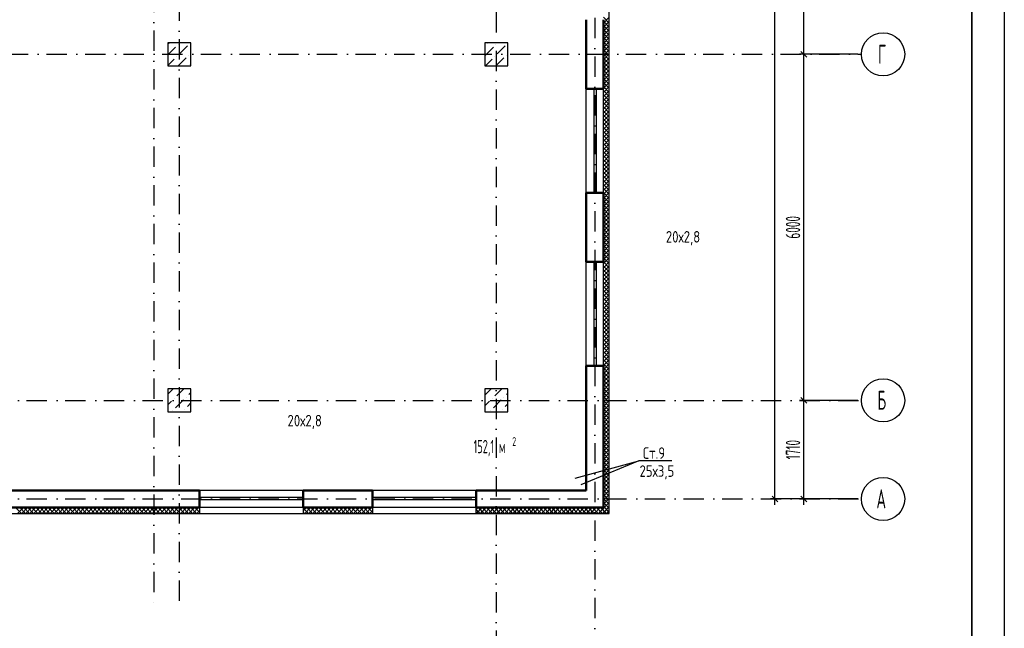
# Model space of a CAD drawing. Extents: x -1560602 to 321118, y -2308202 to -430103.
# Tile 44 of 104: x -1493523 to -1476440, y -2210618 to -2200066. Entities that reach past the tile are written whole.
import ezdxf
from ezdxf.enums import TextEntityAlignment as Align

# ---------------------------------------------------------------- set-up
doc = ezdxf.new("R2010")
doc.units = 0
doc.header["$MEASUREMENT"] = 0
doc.header["$PDSIZE"] = -5
doc.linetypes.add('Dot & Dashed', pattern=[670.277762, 352.777767, -176.388884, 0, -141.111112])
doc.linetypes.add('Штрихпунктирная', pattern=[0.670278, 0.352778, -0.176389, 0, -0.141111])
doc.layers.get('0').update_dxf_attribs({"color": 255, "linetype": 'CONTINUOUS'})
doc.layers.get('Defpoints').update_dxf_attribs({"linetype": 'CONTINUOUS'})
for name, color, linetype in [('Колонна', 7, 'CONTINUOUS'), ('колонна нижнего ряда', 1, 'CONTINUOUS'), ('Оси', 253, 'Dot & Dashed'), ('отделка', 240, 'CONTINUOUS'), ('Текст', 7, 'CONTINUOUS'), ('Утеплитель', 6, 'CONTINUOUS')]:
    doc.layers.add(name, color=color, linetype=linetype)
doc.layers.add('стены', color=5, linetype='CONTINUOUS', lineweight=50)
doc.styles.add('GOST 2.304', font='CS_Gost2304.shx', dxfattribs={"width": 0.7})
doc.styles.get("Standard").update_dxf_attribs({"font": 'spds.shx', "width": 0.7, "height": 250})
doc.dimstyles.new('SPDS', dxfattribs={"dimscale": 100, "dimtxt": 2.5, "dimasz": 1, "dimexe": 0.75, "dimexo": 0.625, "dimtad": 1, "dimdec": 0, "dimtxsty": 'GOST 2.304', "dimblk": 'OBLIQUE', "dimcen": 2.5, "dimdle": 1, "dimadec": 0, "dimazin": 2, "dimtfac": 0.75, "dimtdec": 0, "dimtmove": 0, "dimatfit": 0, "dimfxl": 1, "dimtolj": 1, "dimarcsym": 1})

# ---------------------------------------------------------------- blocks, each defined once
blk = doc.blocks.new('ARROWHEAD_6')
at = {"color": 0, "linetype": 'Continuous', "lineweight": 0}
for p, q in [((0, 0), (-1, 0)), ((-0.5, -0.5), (0.5, 0.5))]:
    blk.add_line(p, q, dxfattribs=at)
blk = doc.blocks.new('_Oblique')
at = {"color": 0, "linetype": 'ByBlock', "lineweight": -2}
blk.add_line((-0.5, -0.5), (0.5, 0.5), dxfattribs=at)
blk = doc.blocks.new('*D309')
at = {"layer": 'Defpoints', "color": 0, "transparency": 16777216}
for p in [(-1479919, -2194666), (-1478919, -2194666), (-1478919, -2200666)]:
    blk.add_point(p, dxfattribs=at)
at = {"layer": 'отделка', "color": 0, "lineweight": -2, "transparency": 16777216}
for p, q in [((-1479919, -2200766), (-1479919, -2194566)), ((-1478981, -2194666), (-1479994, -2194666)), ((-1478981, -2200666), (-1479994, -2200666))]:
    blk.add_line(p, q, dxfattribs=at)
at = {"layer": 'отделка', "color": 0, "lineweight": -2, "transparency": 16777216, "xscale": 100, "yscale": 100, "zscale": 100}
for p, rotation in [((-1479919, -2194666), 90), ((-1479919, -2200666), 270)]:
    blk.add_blockref('_Oblique', p, dxfattribs=dict(at, rotation=rotation))
at = {"layer": 'отделка', "color": 0, "transparency": 16777216, "insert": (-1480106, -2197666), "char_height": 250, "attachment_point": 5, "rotation": 90, "style": 'GOST 2.304'}
blk.add_mtext('\\A1;6000', dxfattribs=at)
blk = doc.blocks.new('*D319')
at = {"layer": 'Defpoints', "color": 0, "transparency": 16777216}
for p in [(-1479919, -2206666), (-1478919, -2206666), (-1478919, -2208376)]:
    blk.add_point(p, dxfattribs=at)
at = {"layer": 'отделка', "color": 0, "lineweight": -2, "transparency": 16777216}
for p, q in [((-1479919, -2208476), (-1479919, -2206566)), ((-1478981, -2206666), (-1479994, -2206666)), ((-1478981, -2208376), (-1479994, -2208376))]:
    blk.add_line(p, q, dxfattribs=at)
at = {"layer": 'отделка', "color": 0, "lineweight": -2, "transparency": 16777216, "xscale": 100, "yscale": 100, "zscale": 100}
for p, rotation in [((-1479919, -2206666), 90), ((-1479919, -2208376), 270)]:
    blk.add_blockref('_Oblique', p, dxfattribs=dict(at, rotation=rotation))
at = {"layer": 'отделка', "color": 0, "transparency": 16777216, "insert": (-1480106, -2207521), "char_height": 250, "attachment_point": 5, "rotation": 90, "style": 'GOST 2.304'}
blk.add_mtext('\\A1;1710', dxfattribs=at)
blk = doc.blocks.new('*D320')
at = {"layer": 'Defpoints', "color": 0, "transparency": 16777216}
for p in [(-1479919, -2200666), (-1478981, -2200666), (-1478919, -2206666)]:
    blk.add_point(p, dxfattribs=at)
at = {"layer": 'отделка', "color": 0, "lineweight": -2, "transparency": 16777216}
for p, q in [((-1479919, -2206766), (-1479919, -2200566)), ((-1479044, -2200666), (-1479994, -2200666)), ((-1478981, -2206666), (-1479994, -2206666))]:
    blk.add_line(p, q, dxfattribs=at)
at = {"layer": 'отделка', "color": 0, "lineweight": -2, "transparency": 16777216, "xscale": 100, "yscale": 100, "zscale": 100}
for p, rotation in [((-1479919, -2200666), 90), ((-1479919, -2206666), 270)]:
    blk.add_blockref('_Oblique', p, dxfattribs=dict(at, rotation=rotation))
at = {"layer": 'отделка', "color": 0, "transparency": 16777216, "insert": (-1480106, -2203666), "char_height": 250, "attachment_point": 5, "rotation": 90, "style": 'GOST 2.304'}
blk.add_mtext('\\A1;6000', dxfattribs=at)
blk = doc.blocks.new('*D321')
at = {"layer": 'Defpoints', "color": 0, "transparency": 16777216}
for p in [(-1480419, -2156916), (-1479919, -2156916), (-1478919, -2208376)]:
    blk.add_point(p, dxfattribs=at)
at = {"layer": 'отделка', "color": 0, "lineweight": -2, "transparency": 16777216}
for p, q in [((-1480419, -2208476), (-1480419, -2156816)), ((-1479981, -2156916), (-1480494, -2156916)), ((-1478981, -2208376), (-1480494, -2208376))]:
    blk.add_line(p, q, dxfattribs=at)
at = {"layer": 'отделка', "color": 0, "lineweight": -2, "transparency": 16777216, "xscale": 100, "yscale": 100, "zscale": 100}
for p, rotation in [((-1480419, -2156916), 90), ((-1480419, -2208376), 270)]:
    blk.add_blockref('_Oblique', p, dxfattribs=dict(at, rotation=rotation))
at = {"layer": 'отделка', "color": 0, "transparency": 16777216, "insert": (-1480606, -2182646), "char_height": 250, "attachment_point": 5, "rotation": 90, "style": 'GOST 2.304'}
blk.add_mtext('\\A1;51460', dxfattribs=at)

msp = doc.modelspace()

# ---------------------------------------------------------------- linework, layer by layer
at = {"color": 0, "lineweight": 35, "ltscale": 100}
msp.add_line((-1477001.6, -2153437.3), (-1477001.6, -2226064.3), dxfattribs=at)
at = {"color": 0}
for p, q in [((-1483883.5, -2208017.5, 0), (-1482778.3, -2207714.3)), ((-1482778.3, -2207714.3), (-1483786, -2208131.9, 0)), ((-1482208.1, -2207714.3), (-1482778.3, -2207714.3))]:
    msp.add_line(p, q, dxfattribs=at)
at = {"layer": 'Defpoints', "color": 0, "linetype": 'Continuous', "ltscale": 100}
msp.add_line((-1476440.2, -2152937.3), (-1476440.2, -2226595.6), dxfattribs=at)
at = {"layer": 'Колонна', "color": 0, "linetype": 'Continuous'}
for p, q in [((-1490553.7, -2200466.2), (-1490953.7, -2200466.2)), ((-1490953.7, -2200466.2), (-1490953.7, -2200866.2)), ((-1490553.7, -2200866.2), (-1490553.7, -2200466.2)), ((-1485053.7, -2200466.2), (-1485453.7, -2200466.2)), ((-1485453.7, -2200466.2), (-1485453.7, -2200866.2)), ((-1485053.7, -2200866.2), (-1485053.7, -2200466.2)), ((-1490953.7, -2200866.2), (-1490553.7, -2200866.2)), ((-1485453.7, -2200866.2), (-1485053.7, -2200866.2)), ((-1490553.7, -2206466.2), (-1490953.7, -2206466.2)), ((-1490953.7, -2206466.2), (-1490953.7, -2206866.2)), ((-1490553.7, -2206866.2), (-1490553.7, -2206466.2)), ((-1485053.7, -2206466.2), (-1485453.7, -2206466.2)), ((-1485453.7, -2206466.2), (-1485453.7, -2206866.2)), ((-1485053.7, -2206866.2), (-1485053.7, -2206466.2)), ((-1490953.7, -2206866.2), (-1490553.7, -2206866.2)), ((-1485453.7, -2206866.2), (-1485053.7, -2206866.2))]:
    msp.add_line(p, q, dxfattribs=at)
at = {"layer": 'колонна нижнего ряда', "color": 0, "ltscale": 100}
for p, q in [((-1490953.7, -2200677), (-1490820.8, -2200544.1)), ((-1490935.7, -2200475.1), (-1490926.8, -2200466.2)), ((-1490774.9, -2200498.1), (-1490774.9, -2200498.1)), ((-1490751.9, -2200659), (-1490614, -2200521.1)), ((-1490568, -2200475.1), (-1490568, -2200475.1)), ((-1485443.3, -2200682), (-1485305.4, -2200544.1)), ((-1485420.3, -2200475.1), (-1485411.4, -2200466.2)), ((-1485259.4, -2200498.1), (-1485259.4, -2200498.1)), ((-1485236.5, -2200659), (-1485098.6, -2200521.1)), ((-1490953.7, -2200860.8), (-1490843.8, -2200750.9)), ((-1490797.9, -2200705), (-1490797.9, -2200705)), ((-1490774.9, -2200865.8), (-1490637, -2200727.9)), ((-1490591, -2200682), (-1490591, -2200682)), ((-1485443.7, -2200866.2), (-1485328.4, -2200750.9)), ((-1485282.4, -2200705), (-1485282.4, -2200705)), ((-1485259.4, -2200865.8), (-1485121.6, -2200727.9)), ((-1485075.6, -2200682), (-1485075.6, -2200682)), ((-1490568, -2200842.8), (-1490553.7, -2200828.5)), ((-1490953.7, -2206560.1), (-1490866.8, -2206473.2)), ((-1490797.9, -2206588.1), (-1490676, -2206466.2)), ((-1490637, -2206611.1), (-1490637, -2206611.1)), ((-1490591, -2206565.1), (-1490553.7, -2206527.8)), ((-1485453.7, -2206575.5), (-1485351.4, -2206473.2)), ((-1485282.4, -2206588.1), (-1485160.5, -2206466.2)), ((-1485121.6, -2206611.1), (-1485121.6, -2206611.1)), ((-1485075.6, -2206565.1), (-1485053.7, -2206543.2)), ((-1490953.7, -2206744), (-1490889.8, -2206680)), ((-1490843.8, -2206634), (-1490843.8, -2206634)), ((-1490820.8, -2206794.9), (-1490683, -2206657)), ((-1490614, -2206771.9), (-1490553.7, -2206711.7)), ((-1485453.7, -2206759.4), (-1485374.3, -2206680)), ((-1485328.4, -2206634), (-1485328.4, -2206634)), ((-1485305.4, -2206794.9), (-1485167.5, -2206657)), ((-1485098.6, -2206771.9), (-1485053.7, -2206727.1)), ((-1490866.8, -2206840.9), (-1490866.8, -2206840.9)), ((-1490708.3, -2206866.2), (-1490705.9, -2206863.9)), ((-1490660, -2206817.9), (-1490660, -2206817.9)), ((-1485351.4, -2206840.9), (-1485351.4, -2206840.9)), ((-1485192.8, -2206866.2), (-1485190.5, -2206863.9)), ((-1485144.5, -2206817.9), (-1485144.5, -2206817.9))]:
    msp.add_line(p, q, dxfattribs=at)
at = {"layer": 'Оси', "color": 0, "linetype": 'Штрихпунктирная', "lineweight": -3, "ltscale": 1000}
for p, q in [((-1491193.7, -2167406.2), (-1491193.7, -2210177.5)), ((-1485253.7, -2169766.2), (-1485253.7, -2213001.2)), ((-1483543.7, -2185956.2), (-1483543.7, -2213001.2)), ((-1490753.7, -2187666.2), (-1490753.7, -2210168.8)), ((-1498423.3, -2200666.2), (-1478918.7, -2200666.2)), ((-1556419, -2206666.2), (-1478918.7, -2206666.2)), ((-1556419, -2208376.2), (-1478918.7, -2208376.2))]:
    msp.add_line(p, q, dxfattribs=at)
at = {"layer": 'Оси', "color": 0, "linetype": 'Continuous', "ltscale": 100}
for centre in [(-1478543.7, -2200666.2), (-1478543.7, -2206666.2), (-1478543.7, -2208376.2)]:
    msp.add_circle(centre, 375, dxfattribs=at)
at = {"layer": 'отделка', "color": 0, "ltscale": 100}
for p, q in [((-1483693.7, -2203066.2), (-1483693.7, -2201266.2)), ((-1483557.8, -2203066.2), (-1483557.8, -2201266.2)), ((-1483517.8, -2203066.2), (-1483517.8, -2201266.2)), ((-1483393.7, -2203066.2), (-1483393.7, -2201266.2)), ((-1483693.7, -2206066.2), (-1483693.7, -2204266.2)), ((-1483557.8, -2206066.2), (-1483557.8, -2204266.2)), ((-1483517.8, -2206066.2), (-1483517.8, -2204266.2)), ((-1483393.7, -2206066.2), (-1483393.7, -2204266.2)), ((-1488603.7, -2208226.2), (-1490403.7, -2208226.2)), ((-1485603.7, -2208226.2), (-1487403.7, -2208226.2)), ((-1488603.7, -2208350.3), (-1490403.7, -2208350.3)), ((-1488603.7, -2208390.3), (-1490403.7, -2208390.3)), ((-1485603.7, -2208350.3), (-1487403.7, -2208350.3)), ((-1485603.7, -2208390.3), (-1487403.7, -2208390.3)), ((-1488603.7, -2208526.2), (-1490403.7, -2208526.2)), ((-1485603.7, -2208526.2), (-1487403.7, -2208526.2))]:
    msp.add_line(p, q, dxfattribs=at)
at = {"layer": 'стены', "color": 0, "linetype": 'Continuous'}
for p, q in [((-1483693.7, -2200066.2), (-1483693.7, -2201266.2)), ((-1483393.7, -2201266.2), (-1483393.7, -2200066.2)), ((-1483393.7, -2201266.2), (-1483693.7, -2201266.2)), ((-1483463.7, -2203066.2), (-1483693.7, -2203066.2)), ((-1483693.7, -2203066.2), (-1483693.7, -2204266.2)), ((-1483393.7, -2203066.2), (-1483463.7, -2203066.2)), ((-1483393.7, -2203066.2), (-1483463.7, -2203066.2)), ((-1483393.7, -2204266.2), (-1483393.7, -2203066.2)), ((-1483463.7, -2204266.2), (-1483693.7, -2204266.2)), ((-1483393.7, -2204266.2), (-1483463.7, -2204266.2)), ((-1483393.7, -2204266.2), (-1483463.7, -2204266.2)), ((-1483463.7, -2206066.2), (-1483693.7, -2206066.2)), ((-1483693.7, -2206066.2), (-1483693.7, -2208226.2)), ((-1483393.7, -2206066.2), (-1483463.7, -2206066.2)), ((-1483393.7, -2206066.2), (-1483393.7, -2208526.2)), ((-1490403.7, -2208226.2), (-1494503.7, -2208226.2)), ((-1490403.7, -2208456.2), (-1490403.7, -2208226.2)), ((-1488603.7, -2208456.2), (-1488603.7, -2208226.2)), ((-1487403.7, -2208226.2), (-1488603.7, -2208226.2)), ((-1487403.7, -2208456.2), (-1487403.7, -2208226.2)), ((-1485603.7, -2208456.2), (-1485603.7, -2208226.2)), ((-1483693.7, -2208226.2), (-1485603.7, -2208226.2)), ((-1490403.7, -2208526.2), (-1490403.7, -2208456.2)), ((-1490403.7, -2208526.2), (-1490403.7, -2208456.2)), ((-1488603.7, -2208526.2), (-1488603.7, -2208456.2)), ((-1488603.7, -2208526.2), (-1488603.7, -2208456.2)), ((-1487403.7, -2208526.2), (-1487403.7, -2208456.2)), ((-1487403.7, -2208526.2), (-1487403.7, -2208456.2)), ((-1485603.7, -2208526.2), (-1485603.7, -2208456.2)), ((-1485603.7, -2208526.2), (-1485603.7, -2208456.2)), ((-1494503.7, -2208526.2), (-1490403.7, -2208526.2)), ((-1488603.7, -2208526.2), (-1487403.7, -2208526.2)), ((-1485603.7, -2208526.2), (-1483393.7, -2208526.2))]:
    msp.add_line(p, q, dxfattribs=at)
at = {"layer": 'Утеплитель', "color": 0, "linetype": 'Continuous'}
for p, q in [((-1483293.7, -2208626.2), (-1483293.7, -2187780)), ((-1483293.7, -2200123.4), (-1483393.7, -2200023.4)), ((-1483393.7, -2200123.9), (-1483293.7, -2200023.9)), ((-1483293.7, -2200194.1), (-1483393.7, -2200094.1)), ((-1483393.7, -2200194.6), (-1483293.7, -2200094.6)), ((-1483293.7, -2200264.8), (-1483393.7, -2200164.8)), ((-1483393.7, -2200265.3), (-1483293.7, -2200165.3)), ((-1483293.7, -2200335.5), (-1483393.7, -2200235.5)), ((-1483393.7, -2200336), (-1483293.7, -2200236)), ((-1483293.7, -2200406.2), (-1483393.7, -2200306.2)), ((-1483393.7, -2200406.7), (-1483293.7, -2200306.7)), ((-1483293.7, -2200477), (-1483393.7, -2200377)), ((-1483393.7, -2200477.4), (-1483293.7, -2200377.4)), ((-1483293.7, -2200547.7), (-1483393.7, -2200447.7)), ((-1483393.7, -2200548.2), (-1483293.7, -2200448.2)), ((-1483293.7, -2200618.4), (-1483393.7, -2200518.4)), ((-1483393.7, -2200618.9), (-1483293.7, -2200518.9)), ((-1483293.7, -2200689.1), (-1483393.7, -2200589.1)), ((-1483393.7, -2200689.6), (-1483293.7, -2200589.6)), ((-1483293.7, -2200759.8), (-1483393.7, -2200659.8)), ((-1483393.7, -2200760.3), (-1483293.7, -2200660.3)), ((-1483293.7, -2200830.5), (-1483393.7, -2200730.5)), ((-1483393.7, -2200831), (-1483293.7, -2200731)), ((-1483293.7, -2200901.2), (-1483393.7, -2200801.2)), ((-1483393.7, -2200901.7), (-1483293.7, -2200801.7)), ((-1483293.7, -2200971.9), (-1483393.7, -2200871.9)), ((-1483393.7, -2200972.4), (-1483293.7, -2200872.4)), ((-1483293.7, -2201042.6), (-1483393.7, -2200942.6)), ((-1483393.7, -2201043.1), (-1483293.7, -2200943.1)), ((-1483293.7, -2201113.3), (-1483393.7, -2201013.3)), ((-1483393.7, -2201113.8), (-1483293.7, -2201013.8)), ((-1483293.7, -2201184.1), (-1483393.7, -2201084.1)), ((-1483393.7, -2201184.5), (-1483293.7, -2201084.5)), ((-1483293.7, -2201254.8), (-1483393.7, -2201154.8)), ((-1483393.7, -2201255.3), (-1483293.7, -2201155.3)), ((-1483293.7, -2201325.5), (-1483393.7, -2201225.5)), ((-1483393.7, -2201326), (-1483293.7, -2201226)), ((-1483293.7, -2201396.2), (-1483393.7, -2201296.2)), ((-1483393.7, -2201396.7), (-1483293.7, -2201296.7)), ((-1483293.7, -2201466.9), (-1483393.7, -2201366.9)), ((-1483393.7, -2201467.4), (-1483293.7, -2201367.4)), ((-1483293.7, -2201537.6), (-1483393.7, -2201437.6)), ((-1483393.7, -2201538.1), (-1483293.7, -2201438.1)), ((-1483293.7, -2201608.3), (-1483393.7, -2201508.3)), ((-1483393.7, -2201608.8), (-1483293.7, -2201508.8)), ((-1483293.7, -2201679), (-1483393.7, -2201579)), ((-1483393.7, -2201679.5), (-1483293.7, -2201579.5)), ((-1483293.7, -2201749.7), (-1483393.7, -2201649.7)), ((-1483393.7, -2201750.2), (-1483293.7, -2201650.2)), ((-1483293.7, -2201820.5), (-1483393.7, -2201720.5)), ((-1483393.7, -2201820.9), (-1483293.7, -2201720.9)), ((-1483293.7, -2201891.2), (-1483393.7, -2201791.2)), ((-1483393.7, -2201891.7), (-1483293.7, -2201791.7)), ((-1483293.7, -2201961.9), (-1483393.7, -2201861.9)), ((-1483393.7, -2201962.4), (-1483293.7, -2201862.4)), ((-1483293.7, -2202032.6), (-1483393.7, -2201932.6)), ((-1483393.7, -2202033.1), (-1483293.7, -2201933.1)), ((-1483293.7, -2202103.3), (-1483393.7, -2202003.3)), ((-1483393.7, -2202103.8), (-1483293.7, -2202003.8)), ((-1483293.7, -2202174), (-1483393.7, -2202074)), ((-1483393.7, -2202174.5), (-1483293.7, -2202074.5)), ((-1483293.7, -2202244.7), (-1483393.7, -2202144.7)), ((-1483393.7, -2202245.2), (-1483293.7, -2202145.2)), ((-1483293.7, -2202315.4), (-1483393.7, -2202215.4)), ((-1483393.7, -2202315.9), (-1483293.7, -2202215.9)), ((-1483293.7, -2202386.1), (-1483393.7, -2202286.1)), ((-1483393.7, -2202386.6), (-1483293.7, -2202286.6)), ((-1483293.7, -2202456.9), (-1483393.7, -2202356.9)), ((-1483393.7, -2202457.3), (-1483293.7, -2202357.3)), ((-1483293.7, -2202527.6), (-1483393.7, -2202427.6)), ((-1483393.7, -2202528), (-1483293.7, -2202428.1)), ((-1483293.7, -2202598.3), (-1483393.7, -2202498.3)), ((-1483393.7, -2202598.8), (-1483293.7, -2202498.8)), ((-1483293.7, -2202669), (-1483393.7, -2202569)), ((-1483393.7, -2202669.5), (-1483293.7, -2202569.5)), ((-1483293.7, -2202739.7), (-1483393.7, -2202639.7)), ((-1483393.7, -2202740.2), (-1483293.7, -2202640.2)), ((-1483293.7, -2202810.4), (-1483393.7, -2202710.4)), ((-1483393.7, -2202810.9), (-1483293.7, -2202710.9)), ((-1483293.7, -2202881.1), (-1483393.7, -2202781.1)), ((-1483393.7, -2202881.6), (-1483293.7, -2202781.6)), ((-1483293.7, -2202951.8), (-1483393.7, -2202851.8)), ((-1483393.7, -2202952.3), (-1483293.7, -2202852.3)), ((-1483293.7, -2203022.5), (-1483393.7, -2202922.5)), ((-1483393.7, -2203023), (-1483293.7, -2202923)), ((-1483293.7, -2203093.2), (-1483393.7, -2202993.2)), ((-1483393.7, -2203093.7), (-1483293.7, -2202993.7)), ((-1483293.7, -2203164), (-1483393.7, -2203064)), ((-1483393.7, -2203164.4), (-1483293.7, -2203064.4)), ((-1483293.7, -2203234.7), (-1483393.7, -2203134.7)), ((-1483393.7, -2203235.2), (-1483293.7, -2203135.2)), ((-1483293.7, -2203305.4), (-1483393.7, -2203205.4)), ((-1483393.7, -2203305.9), (-1483293.7, -2203205.9)), ((-1483293.7, -2203376.1), (-1483393.7, -2203276.1)), ((-1483393.7, -2203376.6), (-1483293.7, -2203276.6)), ((-1483293.7, -2203446.8), (-1483393.7, -2203346.8)), ((-1483393.7, -2203447.3), (-1483293.7, -2203347.3)), ((-1483293.7, -2203517.5), (-1483393.7, -2203417.5)), ((-1483393.7, -2203518), (-1483293.7, -2203418)), ((-1483293.7, -2203588.2), (-1483393.7, -2203488.2)), ((-1483393.7, -2203588.7), (-1483293.7, -2203488.7)), ((-1483293.7, -2203658.9), (-1483393.7, -2203558.9)), ((-1483393.7, -2203659.4), (-1483293.7, -2203559.4)), ((-1483293.7, -2203729.6), (-1483393.7, -2203629.6)), ((-1483393.7, -2203730.1), (-1483293.7, -2203630.1)), ((-1483293.7, -2203800.4), (-1483393.7, -2203700.4)), ((-1483393.7, -2203800.8), (-1483293.7, -2203700.8)), ((-1483293.7, -2203871.1), (-1483393.7, -2203771.1)), ((-1483393.7, -2203871.6), (-1483293.7, -2203771.6)), ((-1483293.7, -2203941.8), (-1483393.7, -2203841.8)), ((-1483393.7, -2203942.3), (-1483293.7, -2203842.3)), ((-1483293.7, -2204012.5), (-1483393.7, -2203912.5)), ((-1483393.7, -2204013), (-1483293.7, -2203913)), ((-1483293.7, -2204083.2), (-1483393.7, -2203983.2)), ((-1483393.7, -2204083.7), (-1483293.7, -2203983.7)), ((-1483293.7, -2204153.9), (-1483393.7, -2204053.9)), ((-1483393.7, -2204154.4), (-1483293.7, -2204054.4)), ((-1483293.7, -2204224.6), (-1483393.7, -2204124.6)), ((-1483393.7, -2204225.1), (-1483293.7, -2204125.1)), ((-1483293.7, -2204295.3), (-1483393.7, -2204195.3)), ((-1483393.7, -2204295.8), (-1483293.7, -2204195.8)), ((-1483293.7, -2204366), (-1483393.7, -2204266)), ((-1483393.7, -2204366.5), (-1483293.7, -2204266.5)), ((-1483293.7, -2204436.8), (-1483393.7, -2204336.8)), ((-1483393.7, -2204437.2), (-1483293.7, -2204337.2)), ((-1483293.7, -2204507.5), (-1483393.7, -2204407.5)), ((-1483393.7, -2204507.9), (-1483293.7, -2204407.9)), ((-1483293.7, -2204578.2), (-1483393.7, -2204478.2)), ((-1483393.7, -2204578.7), (-1483293.7, -2204478.7)), ((-1483293.7, -2204648.9), (-1483393.7, -2204548.9)), ((-1483393.7, -2204649.4), (-1483293.7, -2204549.4)), ((-1483293.7, -2204719.6), (-1483393.7, -2204619.6)), ((-1483393.7, -2204720.1), (-1483293.7, -2204620.1)), ((-1483293.7, -2204790.3), (-1483393.7, -2204690.3)), ((-1483393.7, -2204790.8), (-1483293.7, -2204690.8)), ((-1483293.7, -2204861), (-1483393.7, -2204761)), ((-1483393.7, -2204861.5), (-1483293.7, -2204761.5)), ((-1483293.7, -2204931.7), (-1483393.7, -2204831.7)), ((-1483393.7, -2204932.2), (-1483293.7, -2204832.2)), ((-1483293.7, -2205002.4), (-1483393.7, -2204902.4)), ((-1483393.7, -2205002.9), (-1483293.7, -2204902.9)), ((-1483293.7, -2205073.1), (-1483393.7, -2204973.1)), ((-1483393.7, -2205073.6), (-1483293.7, -2204973.6)), ((-1483293.7, -2205143.9), (-1483393.7, -2205043.9)), ((-1483393.7, -2205144.3), (-1483293.7, -2205044.3)), ((-1483293.7, -2205214.6), (-1483393.7, -2205114.6)), ((-1483393.7, -2205215.1), (-1483293.7, -2205115.1)), ((-1483293.7, -2205285.3), (-1483393.7, -2205185.3)), ((-1483393.7, -2205285.8), (-1483293.7, -2205185.8)), ((-1483293.7, -2205356), (-1483393.7, -2205256)), ((-1483393.7, -2205356.5), (-1483293.7, -2205256.5)), ((-1483293.7, -2205426.7), (-1483393.7, -2205326.7)), ((-1483393.7, -2205427.2), (-1483293.7, -2205327.2)), ((-1483293.7, -2205497.4), (-1483393.7, -2205397.4)), ((-1483393.7, -2205497.9), (-1483293.7, -2205397.9)), ((-1483293.7, -2205568.1), (-1483393.7, -2205468.1)), ((-1483393.7, -2205568.6), (-1483293.7, -2205468.6)), ((-1483293.7, -2205638.8), (-1483393.7, -2205538.8)), ((-1483393.7, -2205639.3), (-1483293.7, -2205539.3)), ((-1483293.7, -2205709.5), (-1483393.7, -2205609.5)), ((-1483393.7, -2205710), (-1483293.7, -2205610)), ((-1483293.7, -2205780.3), (-1483393.7, -2205680.3)), ((-1483393.7, -2205780.7), (-1483293.7, -2205680.7)), ((-1483293.7, -2205851), (-1483393.7, -2205751)), ((-1483393.7, -2205851.5), (-1483293.7, -2205751.5)), ((-1483293.7, -2205921.7), (-1483393.7, -2205821.7)), ((-1483393.7, -2205922.2), (-1483293.7, -2205822.2)), ((-1483293.7, -2205992.4), (-1483393.7, -2205892.4)), ((-1483393.7, -2205992.9), (-1483293.7, -2205892.9)), ((-1483293.7, -2206063.1), (-1483393.7, -2205963.1)), ((-1483393.7, -2206063.6), (-1483293.7, -2205963.6)), ((-1483293.7, -2206133.8), (-1483393.7, -2206033.8)), ((-1483393.7, -2206134.3), (-1483293.7, -2206034.3)), ((-1483293.7, -2206204.5), (-1483393.7, -2206104.5)), ((-1483393.7, -2206205), (-1483293.7, -2206105)), ((-1483293.7, -2206275.2), (-1483393.7, -2206175.2)), ((-1483393.7, -2206275.7), (-1483293.7, -2206175.7)), ((-1483293.7, -2206345.9), (-1483393.7, -2206245.9)), ((-1483393.7, -2206346.4), (-1483293.7, -2206246.4)), ((-1483293.7, -2206416.6), (-1483393.7, -2206316.7)), ((-1483393.7, -2206417.1), (-1483293.7, -2206317.1)), ((-1483293.7, -2206487.4), (-1483393.7, -2206387.4)), ((-1483393.7, -2206487.8), (-1483293.7, -2206387.8)), ((-1483293.7, -2206558.1), (-1483393.7, -2206458.1)), ((-1483393.7, -2206558.6), (-1483293.7, -2206458.6)), ((-1483293.7, -2206628.8), (-1483393.7, -2206528.8)), ((-1483393.7, -2206629.3), (-1483293.7, -2206529.3)), ((-1483293.7, -2206699.5), (-1483393.7, -2206599.5)), ((-1483393.7, -2206700), (-1483293.7, -2206600)), ((-1483293.7, -2206770.2), (-1483393.7, -2206670.2)), ((-1483393.7, -2206770.7), (-1483293.7, -2206670.7)), ((-1483293.7, -2206840.9), (-1483393.7, -2206740.9)), ((-1483393.7, -2206841.4), (-1483293.7, -2206741.4)), ((-1483293.7, -2206911.6), (-1483393.7, -2206811.6)), ((-1483393.7, -2206912.1), (-1483293.7, -2206812.1)), ((-1483293.7, -2206982.3), (-1483393.7, -2206882.3)), ((-1483393.7, -2206982.8), (-1483293.7, -2206882.8)), ((-1483293.7, -2207053), (-1483393.7, -2206953)), ((-1483393.7, -2207053.5), (-1483293.7, -2206953.5)), ((-1483293.7, -2207123.8), (-1483393.7, -2207023.8)), ((-1483393.7, -2207124.2), (-1483293.7, -2207024.2)), ((-1483293.7, -2207194.5), (-1483393.7, -2207094.5)), ((-1483393.7, -2207195), (-1483293.7, -2207095)), ((-1483293.7, -2207265.2), (-1483393.7, -2207165.2)), ((-1483393.7, -2207265.7), (-1483293.7, -2207165.7)), ((-1483293.7, -2207335.9), (-1483393.7, -2207235.9)), ((-1483393.7, -2207336.4), (-1483293.7, -2207236.4)), ((-1483293.7, -2207406.6), (-1483393.7, -2207306.6)), ((-1483393.7, -2207407.1), (-1483293.7, -2207307.1)), ((-1483293.7, -2207477.3), (-1483393.7, -2207377.3)), ((-1483393.7, -2207477.8), (-1483293.7, -2207377.8)), ((-1483293.7, -2207548), (-1483393.7, -2207448)), ((-1483393.7, -2207548.5), (-1483293.7, -2207448.5)), ((-1483293.7, -2207618.7), (-1483393.7, -2207518.7)), ((-1483393.7, -2207619.2), (-1483293.7, -2207519.2)), ((-1483293.7, -2207689.4), (-1483393.7, -2207589.4)), ((-1483393.7, -2207689.9), (-1483293.7, -2207589.9)), ((-1483293.7, -2207760.2), (-1483393.7, -2207660.2)), ((-1483393.7, -2207760.6), (-1483293.7, -2207660.6)), ((-1483293.7, -2207830.9), (-1483393.7, -2207730.9)), ((-1483393.7, -2207831.4), (-1483293.7, -2207731.4)), ((-1483293.7, -2207901.6), (-1483393.7, -2207801.6)), ((-1483393.7, -2207902.1), (-1483293.7, -2207802.1)), ((-1483293.7, -2207972.3), (-1483393.7, -2207872.3)), ((-1483393.7, -2207972.8), (-1483293.7, -2207872.8)), ((-1483293.7, -2208043), (-1483393.7, -2207943)), ((-1483393.7, -2208043.5), (-1483293.7, -2207943.5)), ((-1483293.7, -2208113.7), (-1483393.7, -2208013.7)), ((-1483393.7, -2208114.2), (-1483293.7, -2208014.2)), ((-1483293.7, -2208184.4), (-1483393.7, -2208084.4)), ((-1483393.7, -2208184.9), (-1483293.7, -2208084.9)), ((-1483293.7, -2208255.1), (-1483393.7, -2208155.1)), ((-1483393.7, -2208255.6), (-1483293.7, -2208155.6)), ((-1483293.7, -2208325.8), (-1483393.7, -2208225.8)), ((-1483393.7, -2208326.3), (-1483293.7, -2208226.3)), ((-1483293.7, -2208396.5), (-1483393.7, -2208296.5)), ((-1483393.7, -2208397), (-1483293.7, -2208297)), ((-1483293.7, -2208467.3), (-1483393.7, -2208367.3)), ((-1483393.7, -2208467.7), (-1483293.7, -2208367.7)), ((-1483293.7, -2208538), (-1483393.7, -2208438)), ((-1483387.6, -2208532.3), (-1483293.7, -2208438.5)), ((-1498113.7, -2208626.2), (-1485603.7, -2208626.2)), ((-1493493.4, -2208626.2), (-1493593.4, -2208526.2)), ((-1493558.6, -2208626.2), (-1493458.6, -2208526.2)), ((-1493422.7, -2208626.2), (-1493522.7, -2208526.2)), ((-1493487.9, -2208626.2), (-1493387.9, -2208526.2)), ((-1493351.9, -2208626.2), (-1493451.9, -2208526.2)), ((-1493417.2, -2208626.2), (-1493317.2, -2208526.2)), ((-1493281.2, -2208626.2), (-1493381.2, -2208526.2)), ((-1493346.5, -2208626.2), (-1493246.5, -2208526.2)), ((-1493210.5, -2208626.2), (-1493310.5, -2208526.2)), ((-1493275.8, -2208626.2), (-1493175.8, -2208526.2)), ((-1493139.8, -2208626.2), (-1493239.8, -2208526.2)), ((-1493205.1, -2208626.2), (-1493105.1, -2208526.2)), ((-1493069.1, -2208626.2), (-1493169.1, -2208526.2)), ((-1493134.4, -2208626.2), (-1493034.4, -2208526.2)), ((-1492998.4, -2208626.2), (-1493098.4, -2208526.2)), ((-1493063.7, -2208626.2), (-1492963.7, -2208526.2)), ((-1492927.7, -2208626.2), (-1493027.7, -2208526.2)), ((-1492993, -2208626.2), (-1492893, -2208526.2)), ((-1492857, -2208626.2), (-1492957, -2208526.2)), ((-1492922.2, -2208626.2), (-1492822.2, -2208526.2)), ((-1492786.3, -2208626.2), (-1492886.3, -2208526.2)), ((-1492851.5, -2208626.2), (-1492751.5, -2208526.2)), ((-1492715.6, -2208626.2), (-1492815.6, -2208526.2)), ((-1492780.8, -2208626.2), (-1492680.8, -2208526.2)), ((-1492644.8, -2208626.2), (-1492744.8, -2208526.2)), ((-1492710.1, -2208626.2), (-1492610.1, -2208526.2)), ((-1492574.1, -2208626.2), (-1492674.1, -2208526.2)), ((-1492639.4, -2208626.2), (-1492539.4, -2208526.2)), ((-1492503.4, -2208626.2), (-1492603.4, -2208526.2)), ((-1492568.7, -2208626.2), (-1492468.7, -2208526.2)), ((-1492432.7, -2208626.2), (-1492532.7, -2208526.2)), ((-1492498, -2208626.2), (-1492398, -2208526.2)), ((-1492362, -2208626.2), (-1492462, -2208526.2)), ((-1492427.3, -2208626.2), (-1492327.3, -2208526.2)), ((-1492291.3, -2208626.2), (-1492391.3, -2208526.2)), ((-1492356.6, -2208626.2), (-1492256.6, -2208526.2)), ((-1492220.6, -2208626.2), (-1492320.6, -2208526.2)), ((-1492285.9, -2208626.2), (-1492185.9, -2208526.2)), ((-1492149.9, -2208626.2), (-1492249.9, -2208526.2)), ((-1492215.1, -2208626.2), (-1492115.1, -2208526.2)), ((-1492079.2, -2208626.2), (-1492179.2, -2208526.2)), ((-1492144.4, -2208626.2), (-1492044.4, -2208526.2)), ((-1492008.4, -2208626.2), (-1492108.4, -2208526.2)), ((-1492073.7, -2208626.2), (-1491973.7, -2208526.2)), ((-1491937.7, -2208626.2), (-1492037.7, -2208526.2)), ((-1492003, -2208626.2), (-1491903, -2208526.2)), ((-1491867, -2208626.2), (-1491967, -2208526.2)), ((-1491932.3, -2208626.2), (-1491832.3, -2208526.2)), ((-1491796.3, -2208626.2), (-1491896.3, -2208526.2)), ((-1491861.6, -2208626.2), (-1491761.6, -2208526.2)), ((-1491725.6, -2208626.2), (-1491825.6, -2208526.2)), ((-1491790.9, -2208626.2), (-1491690.9, -2208526.2)), ((-1491654.9, -2208626.2), (-1491754.9, -2208526.2)), ((-1491720.2, -2208626.2), (-1491620.2, -2208526.2)), ((-1491584.2, -2208626.2), (-1491684.2, -2208526.2)), ((-1491649.5, -2208626.2), (-1491549.5, -2208526.2)), ((-1491513.5, -2208626.2), (-1491613.5, -2208526.2)), ((-1491578.7, -2208626.2), (-1491478.7, -2208526.2)), ((-1491442.8, -2208626.2), (-1491542.8, -2208526.2)), ((-1491508, -2208626.2), (-1491408, -2208526.2)), ((-1491372, -2208626.2), (-1491472, -2208526.2)), ((-1491437.3, -2208626.2), (-1491337.3, -2208526.2)), ((-1491301.3, -2208626.2), (-1491401.3, -2208526.2)), ((-1491366.6, -2208626.2), (-1491266.6, -2208526.2)), ((-1491230.6, -2208626.2), (-1491330.6, -2208526.2)), ((-1491295.9, -2208626.2), (-1491195.9, -2208526.2)), ((-1491159.9, -2208626.2), (-1491259.9, -2208526.2)), ((-1491225.2, -2208626.2), (-1491125.2, -2208526.2)), ((-1491089.2, -2208626.2), (-1491189.2, -2208526.2)), ((-1491154.5, -2208626.2), (-1491054.5, -2208526.2)), ((-1491018.5, -2208626.2), (-1491118.5, -2208526.2)), ((-1491083.8, -2208626.2), (-1490983.8, -2208526.2)), ((-1490947.8, -2208626.2), (-1491047.8, -2208526.2)), ((-1491013.1, -2208626.2), (-1490913.1, -2208526.2)), ((-1490877.1, -2208626.2), (-1490977.1, -2208526.2)), ((-1490942.3, -2208626.2), (-1490842.3, -2208526.2)), ((-1490806.4, -2208626.2), (-1490906.4, -2208526.2)), ((-1490871.6, -2208626.2), (-1490771.6, -2208526.2)), ((-1490735.7, -2208626.2), (-1490835.7, -2208526.2)), ((-1490800.9, -2208626.2), (-1490700.9, -2208526.2)), ((-1490664.9, -2208626.2), (-1490764.9, -2208526.2)), ((-1490730.2, -2208626.2), (-1490630.2, -2208526.2)), ((-1490594.2, -2208626.2), (-1490694.2, -2208526.2)), ((-1490659.5, -2208626.2), (-1490559.5, -2208526.2)), ((-1490523.5, -2208626.2), (-1490623.5, -2208526.2)), ((-1490588.8, -2208626.2), (-1490488.8, -2208526.2)), ((-1490452.8, -2208626.2), (-1490552.8, -2208526.2)), ((-1490518.1, -2208626.2), (-1490418.1, -2208526.2)), ((-1490403.7, -2208604.6), (-1490482.1, -2208526.2)), ((-1490447.4, -2208626.2), (-1490403.7, -2208582.6)), ((-1490403.7, -2208533.9), (-1490411.4, -2208526.2)), ((-1490403.7, -2208526.2), (-1490403.7, -2208626.2)), ((-1488603.7, -2208526.2), (-1488603.7, -2208626.2)), ((-1488603.7, -2208580.5), (-1488549.5, -2208526.2)), ((-1488513.5, -2208626.2), (-1488603.7, -2208535.9)), ((-1488584.2, -2208626.2), (-1488603.7, -2208606.7)), ((-1488578.7, -2208626.2), (-1488478.7, -2208526.2)), ((-1488442.8, -2208626.2), (-1488542.8, -2208526.2)), ((-1488508, -2208626.2), (-1488408, -2208526.2)), ((-1488372, -2208626.2), (-1488472, -2208526.2)), ((-1488437.3, -2208626.2), (-1488337.3, -2208526.2)), ((-1488301.3, -2208626.2), (-1488401.3, -2208526.2)), ((-1488366.6, -2208626.2), (-1488266.6, -2208526.2)), ((-1488230.6, -2208626.2), (-1488330.6, -2208526.2)), ((-1488295.9, -2208626.2), (-1488195.9, -2208526.2)), ((-1488159.9, -2208626.2), (-1488259.9, -2208526.2)), ((-1488225.2, -2208626.2), (-1488125.2, -2208526.2)), ((-1488089.2, -2208626.2), (-1488189.2, -2208526.2)), ((-1488154.5, -2208626.2), (-1488054.5, -2208526.2)), ((-1488018.5, -2208626.2), (-1488118.5, -2208526.2)), ((-1488083.8, -2208626.2), (-1487983.8, -2208526.2)), ((-1487947.8, -2208626.2), (-1488047.8, -2208526.2)), ((-1488013.1, -2208626.2), (-1487913.1, -2208526.2)), ((-1487877.1, -2208626.2), (-1487977.1, -2208526.2)), ((-1487942.3, -2208626.2), (-1487842.3, -2208526.2)), ((-1487806.4, -2208626.2), (-1487906.4, -2208526.2)), ((-1487871.6, -2208626.2), (-1487771.6, -2208526.2)), ((-1487735.7, -2208626.2), (-1487835.7, -2208526.2)), ((-1487800.9, -2208626.2), (-1487700.9, -2208526.2)), ((-1487664.9, -2208626.2), (-1487764.9, -2208526.2)), ((-1487730.2, -2208626.2), (-1487630.2, -2208526.2)), ((-1487594.2, -2208626.2), (-1487694.2, -2208526.2)), ((-1487659.5, -2208626.2), (-1487559.5, -2208526.2)), ((-1487523.5, -2208626.2), (-1487623.5, -2208526.2)), ((-1487588.8, -2208626.2), (-1487488.8, -2208526.2)), ((-1487452.8, -2208626.2), (-1487552.8, -2208526.2)), ((-1487518.1, -2208626.2), (-1487418.1, -2208526.2)), ((-1487403.7, -2208604.6), (-1487482.1, -2208526.2)), ((-1487447.4, -2208626.2), (-1487403.7, -2208582.6)), ((-1487403.7, -2208533.9), (-1487411.4, -2208526.2)), ((-1487403.7, -2208526.2), (-1487403.7, -2208626.2)), ((-1485603.7, -2208626.2), (-1485603.7, -2208526.2)), ((-1485603.7, -2208626.2), (-1485603.7, -2208526.2)), ((-1485603.7, -2208559.1), (-1485570.8, -2208526.2)), ((-1485603.7, -2208556.4), (-1485573.5, -2208526.2)), ((-1485534.8, -2208626.2), (-1485603.7, -2208557.3)), ((-1485539, -2208626.2), (-1485603.7, -2208561.4)), ((-1485603.7, -2208626.2), (-1483293.7, -2208626.2)), ((-1485602.8, -2208626.2), (-1485502.8, -2208526.2)), ((-1485600.1, -2208626.2), (-1485500.1, -2208526.2)), ((-1485468.2, -2208626.2), (-1485568.2, -2208526.2)), ((-1485464.1, -2208626.2), (-1485564.1, -2208526.2)), ((-1485532.1, -2208626.2), (-1485432.1, -2208526.2)), ((-1485529.4, -2208626.2), (-1485429.4, -2208526.2)), ((-1485397.5, -2208626.2), (-1485497.5, -2208526.2)), ((-1485393.4, -2208626.2), (-1485493.4, -2208526.2)), ((-1485461.4, -2208626.2), (-1485361.4, -2208526.2)), ((-1485458.7, -2208626.2), (-1485358.7, -2208526.2)), ((-1485326.8, -2208626.2), (-1485426.8, -2208526.2)), ((-1485322.7, -2208626.2), (-1485422.7, -2208526.2)), ((-1485390.7, -2208626.2), (-1485290.7, -2208526.2)), ((-1485388, -2208626.2), (-1485288, -2208526.2)), ((-1485256.1, -2208626.2), (-1485356.1, -2208526.2)), ((-1485252, -2208626.2), (-1485352, -2208526.2)), ((-1485320, -2208626.2), (-1485220, -2208526.2)), ((-1485317.3, -2208626.2), (-1485217.3, -2208526.2)), ((-1485185.4, -2208626.2), (-1485285.4, -2208526.2)), ((-1485181.3, -2208626.2), (-1485281.3, -2208526.2)), ((-1485249.3, -2208626.2), (-1485149.3, -2208526.2)), ((-1485246.6, -2208626.2), (-1485146.6, -2208526.2)), ((-1485114.7, -2208626.2), (-1485214.7, -2208526.2)), ((-1485110.6, -2208626.2), (-1485210.6, -2208526.2)), ((-1485178.5, -2208626.2), (-1485078.5, -2208526.2)), ((-1485175.9, -2208626.2), (-1485075.9, -2208526.2)), ((-1485044, -2208626.2), (-1485144, -2208526.2)), ((-1485039.9, -2208626.2), (-1485139.9, -2208526.2)), ((-1485107.8, -2208626.2), (-1485007.8, -2208526.2)), ((-1485105.1, -2208626.2), (-1485005.1, -2208526.2)), ((-1484973.3, -2208626.2), (-1485073.3, -2208526.2)), ((-1484969.2, -2208626.2), (-1485069.2, -2208526.2)), ((-1485037.1, -2208626.2), (-1484937.1, -2208526.2)), ((-1485034.4, -2208626.2), (-1484934.4, -2208526.2)), ((-1484902.6, -2208626.2), (-1485002.6, -2208526.2)), ((-1484898.4, -2208626.2), (-1484998.4, -2208526.2)), ((-1484966.4, -2208626.2), (-1484866.4, -2208526.2)), ((-1484963.7, -2208626.2), (-1484863.7, -2208526.2)), ((-1484831.8, -2208626.2), (-1484931.8, -2208526.2)), ((-1484827.7, -2208626.2), (-1484927.7, -2208526.2)), ((-1484895.7, -2208626.2), (-1484795.7, -2208526.2)), ((-1484893, -2208626.2), (-1484793, -2208526.2)), ((-1484761.1, -2208626.2), (-1484861.1, -2208526.2)), ((-1484757, -2208626.2), (-1484857, -2208526.2)), ((-1484825, -2208626.2), (-1484725, -2208526.2)), ((-1484822.3, -2208626.2), (-1484722.3, -2208526.2)), ((-1484690.4, -2208626.2), (-1484790.4, -2208526.2)), ((-1484686.3, -2208626.2), (-1484786.3, -2208526.2)), ((-1484754.3, -2208626.2), (-1484654.3, -2208526.2)), ((-1484751.6, -2208626.2), (-1484651.6, -2208526.2)), ((-1484619.7, -2208626.2), (-1484719.7, -2208526.2)), ((-1484615.6, -2208626.2), (-1484715.6, -2208526.2)), ((-1484683.6, -2208626.2), (-1484583.6, -2208526.2)), ((-1484680.9, -2208626.2), (-1484580.9, -2208526.2)), ((-1484549, -2208626.2), (-1484649, -2208526.2)), ((-1484544.9, -2208626.2), (-1484644.9, -2208526.2)), ((-1484612.9, -2208626.2), (-1484512.9, -2208526.2)), ((-1484610.2, -2208626.2), (-1484510.2, -2208526.2)), ((-1484478.3, -2208626.2), (-1484578.3, -2208526.2)), ((-1484474.2, -2208626.2), (-1484574.2, -2208526.2)), ((-1484542.1, -2208626.2), (-1484442.1, -2208526.2)), ((-1484539.5, -2208626.2), (-1484439.5, -2208526.2)), ((-1484407.6, -2208626.2), (-1484507.6, -2208526.2)), ((-1484403.5, -2208626.2), (-1484503.5, -2208526.2)), ((-1484471.4, -2208626.2), (-1484371.4, -2208526.2)), ((-1484468.7, -2208626.2), (-1484368.7, -2208526.2)), ((-1484336.9, -2208626.2), (-1484436.9, -2208526.2)), ((-1484332.8, -2208626.2), (-1484432.8, -2208526.2)), ((-1484400.7, -2208626.2), (-1484300.7, -2208526.2)), ((-1484398, -2208626.2), (-1484298, -2208526.2)), ((-1484266.2, -2208626.2), (-1484366.2, -2208526.2)), ((-1484262, -2208626.2), (-1484362, -2208526.2)), ((-1484330, -2208626.2), (-1484230, -2208526.2)), ((-1484327.3, -2208626.2), (-1484227.3, -2208526.2)), ((-1484195.4, -2208626.2), (-1484295.4, -2208526.2)), ((-1484191.3, -2208626.2), (-1484291.3, -2208526.2)), ((-1484259.3, -2208626.2), (-1484159.3, -2208526.2)), ((-1484256.6, -2208626.2), (-1484156.6, -2208526.2)), ((-1484124.7, -2208626.2), (-1484224.7, -2208526.2)), ((-1484120.6, -2208626.2), (-1484220.6, -2208526.2)), ((-1484188.6, -2208626.2), (-1484088.6, -2208526.2)), ((-1484185.9, -2208626.2), (-1484085.9, -2208526.2)), ((-1484054, -2208626.2), (-1484154, -2208526.2)), ((-1484049.9, -2208626.2), (-1484149.9, -2208526.2)), ((-1484117.9, -2208626.2), (-1484017.9, -2208526.2)), ((-1484115.2, -2208626.2), (-1484015.2, -2208526.2)), ((-1483983.3, -2208626.2), (-1484083.3, -2208526.2)), ((-1483979.2, -2208626.2), (-1484079.2, -2208526.2)), ((-1484047.2, -2208626.2), (-1483947.2, -2208526.2)), ((-1484044.5, -2208626.2), (-1483944.5, -2208526.2)), ((-1483912.6, -2208626.2), (-1484012.6, -2208526.2)), ((-1483908.5, -2208626.2), (-1484008.5, -2208526.2)), ((-1483976.5, -2208626.2), (-1483876.5, -2208526.2)), ((-1483973.8, -2208626.2), (-1483873.8, -2208526.2)), ((-1483841.9, -2208626.2), (-1483941.9, -2208526.2)), ((-1483837.8, -2208626.2), (-1483937.8, -2208526.2)), ((-1483905.7, -2208626.2), (-1483805.7, -2208526.2)), ((-1483903.1, -2208626.2), (-1483803.1, -2208526.2)), ((-1483771.2, -2208626.2), (-1483871.2, -2208526.2)), ((-1483767.1, -2208626.2), (-1483867.1, -2208526.2)), ((-1483835, -2208626.2), (-1483735, -2208526.2)), ((-1483832.3, -2208626.2), (-1483732.3, -2208526.2)), ((-1483700.5, -2208626.2), (-1483800.5, -2208526.2)), ((-1483696.4, -2208626.2), (-1483796.4, -2208526.2)), ((-1483764.3, -2208626.2), (-1483664.3, -2208526.2)), ((-1483761.6, -2208626.2), (-1483661.6, -2208526.2)), ((-1483629.8, -2208626.2), (-1483729.8, -2208526.2)), ((-1483625.7, -2208626.2), (-1483725.7, -2208526.2)), ((-1483693.6, -2208626.2), (-1483593.6, -2208526.2)), ((-1483690.9, -2208626.2), (-1483590.9, -2208526.2)), ((-1483559.1, -2208626.2), (-1483659.1, -2208526.2)), ((-1483554.9, -2208626.2), (-1483654.9, -2208526.2)), ((-1483622.9, -2208626.2), (-1483522.9, -2208526.2)), ((-1483620.2, -2208626.2), (-1483520.2, -2208526.2)), ((-1483488.3, -2208626.2), (-1483588.3, -2208526.2)), ((-1483484.2, -2208626.2), (-1483584.2, -2208526.2)), ((-1483552.2, -2208626.2), (-1483452.2, -2208526.2)), ((-1483549.5, -2208626.2), (-1483449.5, -2208526.2)), ((-1483417.6, -2208626.2), (-1483517.6, -2208526.2)), ((-1483413.5, -2208626.2), (-1483513.5, -2208526.2)), ((-1483481.5, -2208626.2), (-1483387.6, -2208532.3)), ((-1483478.8, -2208626.2), (-1483378.8, -2208526.2)), ((-1483346.9, -2208626.2), (-1483446.9, -2208526.2)), ((-1483342.8, -2208626.2), (-1483442.8, -2208526.2)), ((-1483410.8, -2208626.2), (-1483352.3, -2208567.7)), ((-1483408.1, -2208626.2), (-1483308.1, -2208526.2)), ((-1483293.7, -2208608.7), (-1483393.7, -2208508.7)), ((-1483293.7, -2208604.6), (-1483372.1, -2208526.2)), ((-1483352.3, -2208567.7), (-1483293.7, -2208509.2)), ((-1483340.1, -2208626.2), (-1483316.9, -2208603)), ((-1483337.4, -2208626.2), (-1483293.7, -2208582.6)), ((-1483316.9, -2208603), (-1483293.7, -2208579.9)), ((-1483293.7, -2208533.9), (-1483301.4, -2208526.2))]:
    msp.add_line(p, q, dxfattribs=at)

# ---------------------------------------------------------------- block references
at = {"layer": 'Оси', "color": 0, "xscale": 0.1425, "yscale": 0.1425, "zscale": 0.1425, "rotation": 270}
msp.add_blockref('ARROWHEAD_6', (-1479293.7, -2208376.2), dxfattribs=at)

# ---------------------------------------------------------------- texts
at = {"color": 0}
for s, p in [('20х2,8', (-1482312.9, -2203930.4, 0)), ('20х2,8', (-1488876.8, -2207117.8, 0)), ('25х3,5', (-1482769.4, -2207992.4, 0))]:
    msp.add_text(s, height=200, dxfattribs=at).set_placement(p)
msp.add_text('Ст.9', height=200, dxfattribs=at).set_placement((-1482517.8, -2207580.6), align=Align.MIDDLE_CENTER)
at = {"layer": 'Оси', "color": 0, "linetype": 'Continuous', "width": 0.7}
for s, p in [('Г', (-1478630.4, -2200829.4)), ('Б', (-1478641.9, -2206829.4)), ('А', (-1478659.2, -2208539.4))]:
    msp.add_text(s, height=330, dxfattribs=at).set_placement(p)
at = {"layer": 'Текст', "color": 0, "linetype": 'Continuous', "width": 0.7}
for s, height, p in [('152,1 м', 230, (-1485648.3, -2207581.8)), ('2', 151.8, (-1484978.4, -2207455.3))]:
    msp.add_text(s, height=height, dxfattribs=at).set_placement(p)

# ---------------------------------------------------------------- dimensions: what is measured, and where the dimension line sits
at = {"layer": 'отделка', "color": 0}
for base, p1, p2, picture, middle in [((-1480418.7, -2156916.2), (-1478918.7, -2208376.2), (-1479918.7, -2156916.2), '*D321', (-1480606.2, -2182646.2)), ((-1479918.7, -2194666.3), (-1478918.7, -2200666.2), (-1478918.7, -2194666.3), '*D309', (-1480106.2, -2197666.2)), ((-1479918.7, -2200666.2), (-1478918.7, -2206666.2), (-1478981.2, -2200666.2), '*D320', (-1480106.2, -2203666.2)), ((-1479918.7, -2206666.2), (-1478918.7, -2208376.2), (-1478918.7, -2206666.2), '*D319', (-1480106.2, -2207521.2))]:
    dim = msp.add_linear_dim(base=base, p1=p1, p2=p2, angle=90, dimstyle='SPDS', override={"dimscale": 100, "dimlfac": 1, "dimtxsty": 'GOST 2.304', "dimtolj": 1}, dxfattribs=at)
    dim.commit()
    dim.dimension.update_dxf_attribs({"geometry": picture, "text_midpoint": middle})

doc.saveas('drawing.dxf')
